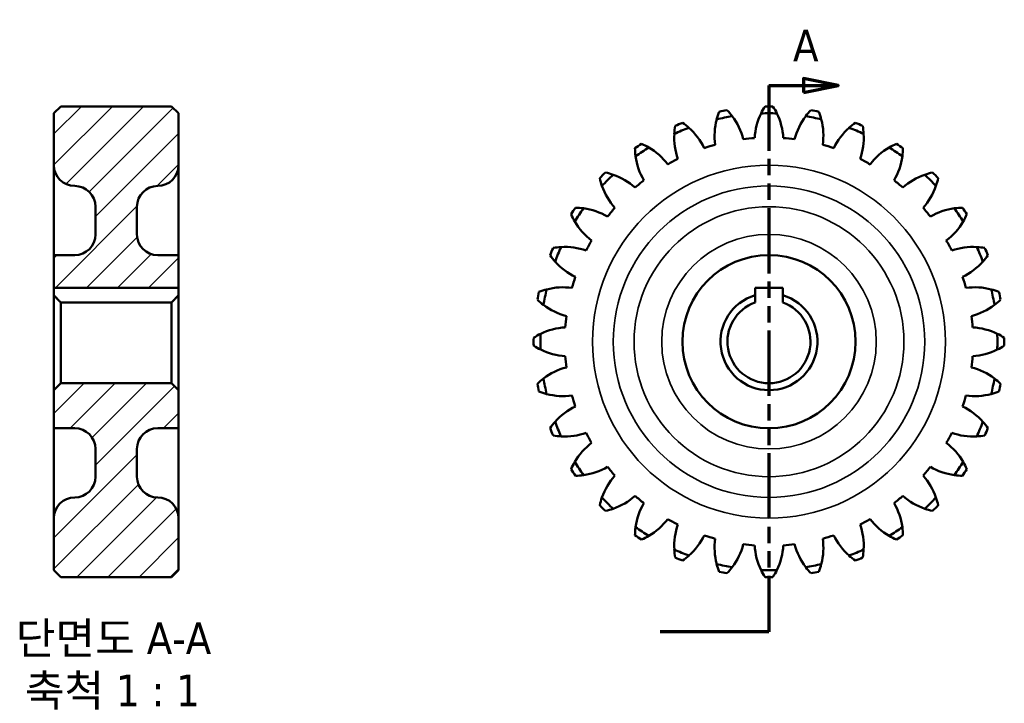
# Model space of a CAD drawing. Header units: millimetres. Extents: x 102 to 244, y 96 to 195.
import ezdxf

# ---------------------------------------------------------------- set-up
doc = ezdxf.new("R2010")
doc.units = ezdxf.units.MM
doc.linetypes.add('DOUBLE_DASH_CHAIN', pattern=[1.2403, 0.6614, -0.0827, 0.1654, -0.0827, 0.1654, -0.0827])
for name, color, linetype, lineweight in [('기호(ANSI)', 7, 'Continuous', 25), ('단면선(ANSI)', 7, 'DOUBLE_DASH_CHAIN', 70), ('외형선(ANSI)', 7, 'Continuous', 50), ('좁은 외형선(ANSI)', 7, 'Continuous', 35), ('해치 (ANSI)', 7, 'Continuous', 18)]:
    doc.layers.add(name, color=color, linetype=linetype, lineweight=lineweight)
doc.styles.add('레이블 텍스트 (ANSI)', font='tahoma.ttf')

# ---------------------------------------------------------------- blocks, each defined once
blk = doc.blocks.new('2dTransSection0')
at = {"layer": '단면선(ANSI)', "linetype": 'Continuous'}
for p, q in [((220, 185.52), (215, 186.52)), ((215, 186.52), (215, 184.52)), ((210, 185.52), (210, 177.41)), ((210, 185.52), (215, 185.52)), ((215, 185.52), (220, 185.52)), ((215, 184.52), (220, 185.52)), ((210, 114.69), (210, 106.58)), ((210, 106.58), (194.3, 106.58))]:
    blk.add_line(p, q, dxfattribs=at)
at = {"layer": '단면선(ANSI)', "linetype": 'DOUBLE_DASH_CHAIN', "ltscale": 14.277045}
blk.add_line((210, 185.52), (210, 106.58), dxfattribs=at)
at = {"layer": '단면선(ANSI)', "linetype": 'DOUBLE_DASH_CHAIN', "ltscale": 4.982797}
blk.add_line((210, 106.58), (194.3, 106.58), dxfattribs=at)
at = {"layer": '단면선(ANSI)', "linetype": 'Continuous', "flags": 128}
blk.add_lwpolyline([(215, 184.52), (220, 185.52), (215, 186.52), (215, 184.52)], dxfattribs=at)
at = {"layer": '단면선(ANSI)'}
blk.add_solid([(215, 184.52), (220, 185.52), (215, 186.52), (215, 184.52)], dxfattribs=at)
at = {"layer": '단면선(ANSI)', "insert": (213.47, 189.02), "char_height": 4.57, "attachment_point": 7, "style": '레이블 텍스트 (ANSI)'}
blk.add_mtext('A', dxfattribs=at)

msp = doc.modelspace()

# ---------------------------------------------------------------- hatches: boundary and pattern name
at = {"layer": '해치 (ANSI)'}
h = msp.add_hatch(dxfattribs=at)
h.set_pattern_fill('ANSI31', color=256, scale=25.4, style=0)
h.set_pattern_definition([(45, (0, 0), (-2.245064, 2.245064), [])])
edge = h.paths.add_edge_path()
edge.add_ellipse((121.69, 123), major_axis=(3, 0), ratio=1, start_angle=0, end_angle=90)
edge.add_ellipse((121.69, 129), major_axis=(0, -3), ratio=1, start_angle=270, end_angle=360, ccw=False)
edge.add_line((118.69, 129), (118.69, 133))
edge.add_ellipse((121.69, 133), major_axis=(-3, 0), ratio=1, start_angle=270, end_angle=360, ccw=False)
edge.add_line((121.69, 136), (124.69, 136))
edge.add_line((124.69, 136), (124.69, 141.5))
edge.add_line((124.69, 141.5), (123.69, 142.5))
edge.add_line((123.69, 142.5), (107.69, 142.5))
edge.add_line((107.69, 142.5), (106.69, 141.5))
edge.add_line((106.69, 141.5), (106.69, 136))
edge.add_line((106.69, 136), (109.69, 136))
edge.add_ellipse((109.69, 133), major_axis=(0, 3), ratio=1, start_angle=270, end_angle=360, ccw=False)
edge.add_line((112.69, 133), (112.69, 129))
edge.add_ellipse((109.69, 129), major_axis=(3, 0), ratio=1, start_angle=270, end_angle=360, ccw=False)
edge.add_ellipse((109.69, 123), major_axis=(0, 3), ratio=1, start_angle=0, end_angle=90)
edge.add_line((106.69, 123), (106.69, 115.5))
edge.add_line((106.69, 115.5), (107.69, 114.5))
edge.add_line((107.69, 114.5), (123.69, 114.5))
edge.add_line((123.69, 114.5), (124.69, 115.5))
edge.add_line((124.69, 115.5), (124.69, 123))
edge = h.paths.add_edge_path()
edge.add_line((106.69, 156.3), (124.69, 156.3))
edge.add_line((124.69, 156.3), (124.69, 161))
edge.add_line((124.69, 161), (121.69, 161))
edge.add_ellipse((121.69, 164), major_axis=(0, -3), ratio=1, start_angle=270, end_angle=360, ccw=False)
edge.add_line((118.69, 164), (118.69, 168))
edge.add_ellipse((121.69, 168), major_axis=(-3, 0), ratio=1, start_angle=270, end_angle=360, ccw=False)
edge.add_ellipse((121.69, 174), major_axis=(0, -3), ratio=1, start_angle=0, end_angle=90)
edge.add_line((124.69, 174), (124.69, 181.5))
edge.add_line((124.69, 181.5), (123.69, 182.5))
edge.add_line((123.69, 182.5), (107.69, 182.5))
edge.add_line((107.69, 182.5), (106.69, 181.5))
edge.add_line((106.69, 181.5), (106.69, 174))
edge.add_ellipse((109.69, 174), major_axis=(-3, 0), ratio=1, start_angle=0, end_angle=90)
edge.add_ellipse((109.69, 168), major_axis=(0, 3), ratio=1, start_angle=270, end_angle=360, ccw=False)
edge.add_line((112.69, 168), (112.69, 164))
edge.add_ellipse((109.69, 164), major_axis=(3, 0), ratio=1, start_angle=270, end_angle=360, ccw=False)
edge.add_line((109.69, 161), (106.69, 161))
edge.add_line((106.69, 161), (106.69, 156.3))

# ---------------------------------------------------------------- linework, layer by layer
at = {"layer": '외형선(ANSI)'}
for p, q in [((107.69, 182.5), (106.69, 181.5)), ((123.69, 182.5), (107.69, 182.5)), ((124.69, 181.5), (123.69, 182.5)), ((106.69, 181.5), (106.69, 174)), ((124.69, 174), (124.69, 181.5)), ((106.69, 174), (106.69, 161)), ((124.69, 161), (124.69, 174)), ((112.69, 168), (112.69, 164)), ((118.69, 164), (118.69, 168)), ((109.69, 161), (106.69, 161)), ((106.69, 161), (106.69, 156.3)), ((124.69, 161), (121.69, 161)), ((124.69, 156.3), (124.69, 161)), ((106.69, 156.3), (124.69, 156.3)), ((106.69, 155.21), (106.69, 156.3)), ((106.69, 155.21), (106.69, 141.5)), ((124.69, 156.3), (124.69, 155.21)), ((124.69, 141.5), (124.69, 155.21)), ((208, 155.21), (208, 156.3)), ((208, 156.3), (212, 156.3)), ((212, 156.3), (212, 155.21)), ((107.69, 142.5), (107.69, 154.16)), ((123.69, 154.16), (107.69, 154.16)), ((123.69, 154.16), (123.69, 142.5)), ((107.69, 142.5), (106.69, 141.5)), ((123.69, 142.5), (107.69, 142.5)), ((124.69, 141.5), (123.69, 142.5)), ((106.69, 141.5), (106.69, 136)), ((124.69, 136), (124.69, 141.5)), ((106.69, 136), (109.69, 136)), ((106.69, 136), (106.69, 123)), ((121.69, 136), (124.69, 136)), ((124.69, 123), (124.69, 136)), ((112.69, 133), (112.69, 129)), ((118.69, 129), (118.69, 133)), ((106.69, 123), (106.69, 115.5)), ((124.69, 115.5), (124.69, 123)), ((106.69, 115.5), (107.69, 114.5)), ((123.69, 114.5), (124.69, 115.5)), ((107.69, 114.5), (123.69, 114.5))]:
    msp.add_line(p, q, dxfattribs=at)
msp.add_circle((210, 148.5), 12.5, dxfattribs=at)
for centre, radius, start, end in [((210, 148.5), 34, 89.0394, 90.9606), ((210, 148.5), 33, 99.259, 103.241), ((210, 148.5), 34, 100.2894, 102.2106), ((197.31, 175.46), 9.27, 14.4068, 37.2344), ((217.19, 177.42), 9.27, 154.0156, 176.8432), ((210, 148.5), 33, 88.009, 91.991), ((202.81, 177.42), 9.27, 3.1568, 25.9844), ((222.69, 175.46), 9.27, 142.7656, 165.5932), ((210, 148.5), 33, 76.759, 80.741), ((210, 148.5), 34, 77.7894, 79.7106), ((210, 148.5), 33, 110.509, 114.491), ((210, 148.5), 34, 111.5394, 113.4606), ((192.29, 172.46), 9.27, 25.6568, 48.4844), ((211.41, 178.26), 9.27, 165.2656, 188.0932), ((208.59, 178.26), 9.27, 351.9068, 14.7344), ((227.71, 172.46), 9.27, 131.5156, 154.3432), ((210, 148.5), 33, 65.509, 69.491), ((210, 148.5), 34, 66.5394, 68.4606), ((205.58, 177.97), 9.27, 176.5156, 199.3432), ((210, 148.5), 29.5, 94.0237, 97.2263), ((210, 148.5), 29.5, 82.7737, 85.9763), ((214.42, 177.97), 9.27, 340.6568, 3.4844), ((210, 148.5), 34, 122.7894, 124.7106), ((210, 148.5), 33, 121.759, 125.741), ((187.96, 168.55), 9.27, 36.9068, 59.7344), ((210, 148.5), 29.5, 105.2737, 108.4763), ((210, 148.5), 29.5, 71.5237, 74.7263), ((232.04, 168.55), 9.27, 120.2656, 143.0932), ((210, 148.5), 33, 54.259, 58.241), ((210, 148.5), 34, 55.2894, 57.2106), ((199.91, 176.54), 9.27, 187.7656, 210.5932), ((220.09, 176.54), 9.27, 329.4068, 352.2344), ((109.69, 174), 3, 180, 270), ((121.69, 174), 3, 270, 0), ((210, 148.5), 29.5, 116.5237, 119.7263), ((210, 148.5), 29.5, 60.2737, 63.4763), ((210, 148.5), 34, 134.0394, 135.9606), ((210, 148.5), 33, 133.009, 136.991), ((184.47, 163.86), 9.27, 48.1568, 70.9844), ((235.53, 163.86), 9.27, 109.0156, 131.8432), ((210, 148.5), 33, 43.009, 46.991), ((210, 148.5), 34, 44.0394, 45.9606), ((109.69, 168), 3, 0, 90), ((121.69, 168), 3, 90, 180), ((194.64, 174.03), 9.27, 199.0156, 221.8432), ((210, 148.5), 29.5, 127.7737, 130.9763), ((210, 148.5), 29.5, 49.0237, 52.2263), ((225.36, 174.03), 9.27, 318.1568, 340.9844), ((210, 148.5), 34, 145.2894, 147.2106), ((210, 148.5), 34, 32.7894, 34.7106), ((210, 148.5), 33, 144.259, 148.241), ((181.96, 158.59), 9.27, 59.4068, 82.2344), ((210, 148.5), 29.5, 139.0237, 142.2263), ((210, 148.5), 29.5, 37.7737, 40.9763), ((238.04, 158.59), 9.27, 97.7656, 120.5932), ((210, 148.5), 33, 31.759, 35.741), ((189.95, 170.54), 9.27, 210.2656, 233.0932), ((230.05, 170.54), 9.27, 306.9068, 329.7344), ((109.69, 164), 3, 270, 0), ((121.69, 164), 3, 180, 270), ((210, 148.5), 33, 155.509, 159.491), ((180.53, 152.92), 9.27, 70.6568, 93.4844), ((210, 148.5), 29.5, 150.2737, 153.4763), ((210, 148.5), 29.5, 26.5237, 29.7263), ((239.47, 152.92), 9.27, 86.5156, 109.3432), ((210, 148.5), 33, 20.509, 24.491), ((210, 148.5), 34, 156.5394, 158.4606), ((210, 148.5), 34, 21.5394, 23.4606), ((186.04, 166.21), 9.27, 221.5156, 244.3432), ((233.96, 166.21), 9.27, 295.6568, 318.4844), ((210, 148.5), 29.5, 161.5237, 164.7263), ((210, 148.5), 29.5, 15.2737, 18.4763), ((210, 148.5), 34, 167.7894, 169.7106), ((210, 148.5), 33, 166.759, 170.741), ((180.24, 147.09), 9.27, 81.9068, 104.7344), ((210, 148.5), 7, 106.6015, 73.3985), ((239.76, 147.09), 9.27, 75.2656, 98.0932), ((210, 148.5), 33, 9.259, 13.241), ((210, 148.5), 34, 10.2894, 12.2106), ((183.04, 161.19), 9.27, 232.7656, 255.5932), ((210, 148.5), 6, 109.4712, 70.5288), ((236.96, 161.19), 9.27, 284.4068, 307.2344), ((210, 148.5), 29.5, 172.7737, 175.9763), ((210, 148.5), 29.5, 4.0237, 7.2263), ((210, 148.5), 33, 178.009, 181.991), ((181.08, 141.31), 9.27, 93.1568, 115.9844), ((238.92, 141.31), 9.27, 64.0156, 86.8432), ((210, 148.5), 33, 358.009, 1.991), ((210, 148.5), 34, 179.0394, 180.9606), ((210, 148.5), 34, 359.0394, 0.9606), ((181.08, 155.69), 9.27, 244.0156, 266.8432), ((238.92, 155.69), 9.27, 273.1568, 295.9844), ((210, 148.5), 29.5, 184.0237, 187.2263), ((210, 148.5), 29.5, 352.7737, 355.9763), ((183.04, 135.81), 9.27, 104.4068, 127.2344), ((236.96, 135.81), 9.27, 52.7656, 75.5932), ((210, 148.5), 34, 190.2894, 192.2106), ((210, 148.5), 33, 189.259, 193.241), ((210, 148.5), 33, 346.759, 350.741), ((210, 148.5), 34, 347.7894, 349.7106), ((180.24, 149.91), 9.27, 255.2656, 278.0932), ((239.76, 149.91), 9.27, 261.9068, 284.7344), ((210, 148.5), 29.5, 195.2737, 198.4763), ((210, 148.5), 29.5, 341.5237, 344.7263), ((186.04, 130.79), 9.27, 115.6568, 138.4844), ((233.96, 130.79), 9.27, 41.5156, 64.3432), ((210, 148.5), 33, 200.509, 204.491), ((210, 148.5), 33, 335.509, 339.491), ((109.69, 133), 3, 0, 90), ((121.69, 133), 3, 90, 180), ((210, 148.5), 34, 201.5394, 203.4606), ((180.53, 144.08), 9.27, 266.5156, 289.3432), ((210, 148.5), 29.5, 206.5237, 209.7263), ((210, 148.5), 29.5, 330.2737, 333.4763), ((239.47, 144.08), 9.27, 250.6568, 273.4844), ((210, 148.5), 34, 336.5394, 338.4606), ((189.95, 126.46), 9.27, 126.9068, 149.7344), ((230.05, 126.46), 9.27, 30.2656, 53.0932), ((210, 148.5), 33, 211.759, 215.741), ((210, 148.5), 33, 324.259, 328.241), ((210, 148.5), 34, 212.7894, 214.7106), ((181.96, 138.41), 9.27, 277.7656, 300.5932), ((210, 148.5), 29.5, 217.7737, 220.9763), ((210, 148.5), 29.5, 319.0237, 322.2263), ((238.04, 138.41), 9.27, 239.4068, 262.2344), ((210, 148.5), 34, 325.2894, 327.2106), ((109.69, 129), 3, 270, 0), ((121.69, 129), 3, 180, 270), ((194.64, 122.97), 9.27, 138.1568, 160.9844), ((225.36, 122.97), 9.27, 19.0156, 41.8432), ((109.69, 123), 3, 90, 180), ((121.69, 123), 3, 0, 90), ((210, 148.5), 33, 223.009, 226.991), ((184.47, 133.14), 9.27, 289.0156, 311.8432), ((210, 148.5), 29.5, 229.0237, 232.2263), ((210, 148.5), 29.5, 307.7737, 310.9763), ((235.53, 133.14), 9.27, 228.1568, 250.9844), ((210, 148.5), 33, 313.009, 316.991), ((210, 148.5), 34, 224.0394, 225.9606), ((199.91, 120.46), 9.27, 149.4068, 172.2344), ((220.09, 120.46), 9.27, 7.7656, 30.5932), ((210, 148.5), 34, 314.0394, 315.9606), ((187.96, 128.45), 9.27, 300.2656, 323.0932), ((210, 148.5), 29.5, 240.2737, 243.4763), ((210, 148.5), 29.5, 296.5237, 299.7263), ((232.04, 128.45), 9.27, 216.9068, 239.7344), ((210, 148.5), 33, 234.259, 238.241), ((205.58, 119.03), 9.27, 160.6568, 183.4844), ((214.42, 119.03), 9.27, 356.5156, 19.3432), ((210, 148.5), 33, 301.759, 305.741), ((210, 148.5), 34, 235.2894, 237.2106), ((192.29, 124.54), 9.27, 311.5156, 334.3432), ((210, 148.5), 29.5, 251.5237, 254.7263), ((211.41, 118.74), 9.27, 171.9068, 194.7344), ((208.59, 118.74), 9.27, 345.2656, 8.0932), ((210, 148.5), 29.5, 285.2737, 288.4763), ((227.71, 124.54), 9.27, 205.6568, 228.4844), ((210, 148.5), 34, 302.7894, 304.7106), ((210, 148.5), 33, 245.509, 249.491), ((197.31, 121.54), 9.27, 322.7656, 345.5932), ((210, 148.5), 29.5, 262.7737, 265.9763), ((217.19, 119.58), 9.27, 183.1568, 205.9844), ((202.81, 119.58), 9.27, 334.0156, 356.8432), ((210, 148.5), 29.5, 274.0237, 277.2263), ((222.69, 121.54), 9.27, 194.4068, 217.2344), ((210, 148.5), 33, 290.509, 294.491), ((210, 148.5), 34, 246.5394, 248.4606), ((210, 148.5), 34, 291.5394, 293.4606), ((210, 148.5), 33, 256.759, 260.741), ((210, 148.5), 34, 257.7894, 259.7106), ((210, 148.5), 33, 268.009, 271.991), ((210, 148.5), 33, 279.259, 283.241), ((210, 148.5), 34, 280.2894, 282.2106), ((210, 148.5), 34, 269.0394, 270.9606)]:
    msp.add_arc(centre, radius, start, end, dxfattribs=at)
for points in [[(208.85, 181.48), (209.02, 181.83), (209.22, 182.17), (209.43, 182.5)], [(210.57, 182.5), (210.78, 182.17), (210.98, 181.83), (211.15, 181.48)], [(202.44, 180.62), (202.54, 181), (202.66, 181.37), (202.81, 181.73)], [(203.93, 181.95), (204.2, 181.67), (204.46, 181.38), (204.69, 181.07)], [(215.31, 181.07), (215.54, 181.38), (215.8, 181.67), (216.07, 181.95)], [(217.19, 181.73), (217.34, 181.37), (217.46, 181), (217.56, 180.62)], [(196.32, 178.53), (196.34, 178.92), (196.39, 179.3), (196.46, 179.69)], [(197.52, 180.13), (197.84, 179.9), (198.15, 179.66), (198.44, 179.41)], [(221.56, 179.41), (221.85, 179.66), (222.16, 179.9), (222.48, 180.13)], [(223.54, 179.69), (223.61, 179.3), (223.66, 178.92), (223.68, 178.53)], [(190.72, 175.28), (190.67, 175.67), (190.64, 176.06), (190.64, 176.45)], [(191.59, 177.08), (191.95, 176.93), (192.3, 176.75), (192.63, 176.56)], [(227.37, 176.56), (227.7, 176.75), (228.05, 176.93), (228.41, 177.08)], [(229.36, 176.45), (229.36, 176.06), (229.33, 175.67), (229.28, 175.28)], [(185.87, 171.01), (185.74, 171.37), (185.64, 171.75), (185.56, 172.14)], [(186.36, 172.94), (186.75, 172.86), (187.13, 172.76), (187.49, 172.63)], [(232.51, 172.63), (232.87, 172.76), (233.25, 172.86), (233.64, 172.94)], [(234.44, 172.14), (234.36, 171.75), (234.26, 171.37), (234.13, 171.01)], [(182.05, 167.86), (182.44, 167.86), (182.83, 167.83), (183.22, 167.78)], [(236.78, 167.78), (237.17, 167.83), (237.56, 167.86), (237.95, 167.86)], [(181.94, 165.87), (181.75, 166.2), (181.57, 166.55), (181.42, 166.91)], [(238.58, 166.91), (238.43, 166.55), (238.25, 166.2), (238.06, 165.87)], [(178.81, 162.04), (179.2, 162.11), (179.58, 162.16), (179.97, 162.18)], [(240.03, 162.18), (240.42, 162.16), (240.8, 162.11), (241.19, 162.04)], [(179.09, 160.06), (178.84, 160.35), (178.6, 160.66), (178.37, 160.98)], [(241.63, 160.98), (241.4, 160.66), (241.16, 160.35), (240.91, 160.06)], [(176.77, 155.69), (177.13, 155.84), (177.5, 155.96), (177.88, 156.06)], [(242.12, 156.06), (242.5, 155.96), (242.87, 155.84), (243.23, 155.69)], [(177.43, 153.81), (177.12, 154.04), (176.83, 154.3), (176.55, 154.57)], [(243.45, 154.57), (243.17, 154.3), (242.88, 154.04), (242.57, 153.81)], [(176, 149.07), (176.33, 149.28), (176.67, 149.48), (177.02, 149.65)], [(242.98, 149.65), (243.33, 149.48), (243.67, 149.28), (244, 149.07)], [(177.02, 147.35), (176.67, 147.52), (176.33, 147.72), (176, 147.93)], [(244, 147.93), (243.67, 147.72), (243.33, 147.52), (242.98, 147.35)], [(176.55, 142.43), (176.83, 142.7), (177.12, 142.96), (177.43, 143.19)], [(242.57, 143.19), (242.88, 142.96), (243.17, 142.7), (243.45, 142.43)], [(177.88, 140.94), (177.5, 141.04), (177.13, 141.16), (176.77, 141.31)], [(243.23, 141.31), (242.87, 141.16), (242.5, 141.04), (242.12, 140.94)], [(178.37, 136.02), (178.6, 136.34), (178.84, 136.65), (179.09, 136.94)], [(240.91, 136.94), (241.16, 136.65), (241.4, 136.34), (241.63, 136.02)], [(179.97, 134.82), (179.58, 134.84), (179.2, 134.89), (178.81, 134.96)], [(241.19, 134.96), (240.8, 134.89), (240.42, 134.84), (240.03, 134.82)], [(181.42, 130.09), (181.57, 130.45), (181.75, 130.8), (181.94, 131.13)], [(238.06, 131.13), (238.25, 130.8), (238.43, 130.45), (238.58, 130.09)], [(183.22, 129.22), (182.83, 129.17), (182.44, 129.14), (182.05, 129.14)], [(237.95, 129.14), (237.56, 129.14), (237.17, 129.17), (236.78, 129.22)], [(185.56, 124.86), (185.64, 125.25), (185.74, 125.63), (185.87, 125.99)], [(234.13, 125.99), (234.26, 125.63), (234.36, 125.25), (234.44, 124.86)], [(187.49, 124.37), (187.13, 124.24), (186.75, 124.14), (186.36, 124.06)], [(233.64, 124.06), (233.25, 124.14), (232.87, 124.24), (232.51, 124.37)], [(190.64, 120.55), (190.64, 120.94), (190.67, 121.33), (190.72, 121.72)], [(229.28, 121.72), (229.33, 121.33), (229.36, 120.94), (229.36, 120.55)], [(192.63, 120.44), (192.3, 120.25), (191.95, 120.07), (191.59, 119.92)], [(228.41, 119.92), (228.05, 120.07), (227.7, 120.25), (227.37, 120.44)], [(196.46, 117.31), (196.39, 117.7), (196.34, 118.08), (196.32, 118.47)], [(223.68, 118.47), (223.66, 118.08), (223.61, 117.7), (223.54, 117.31)], [(198.44, 117.59), (198.15, 117.34), (197.84, 117.1), (197.52, 116.87)], [(222.48, 116.87), (222.16, 117.1), (221.85, 117.34), (221.56, 117.59)], [(202.81, 115.27), (202.66, 115.63), (202.54, 116), (202.44, 116.38)], [(204.69, 115.93), (204.46, 115.62), (204.2, 115.33), (203.93, 115.05)], [(209.43, 114.5), (209.22, 114.83), (209.02, 115.17), (208.85, 115.52)], [(211.15, 115.52), (210.98, 115.17), (210.78, 114.83), (210.57, 114.5)], [(216.07, 115.05), (215.8, 115.33), (215.54, 115.62), (215.31, 115.93)], [(217.56, 116.38), (217.46, 116), (217.34, 115.63), (217.19, 115.27)]]:
    msp.add_open_spline(points, degree=3, dxfattribs=at)
for points, weights in [([(107.69, 154.16), (107.23, 154.64), (106.69, 155.21)], [1.125, 1.06414587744, 1]), ([(124.69, 155.21), (124.14, 154.64), (123.69, 154.16)], [1, 1.06414587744, 1.125]), ([(208, 154.16), (208, 154.64), (208, 155.21)], [1.125, 1.06414587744, 1]), ([(212, 155.21), (212, 154.64), (212, 154.16)], [1, 1.06414587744, 1.125])]:
    msp.add_rational_spline(points, weights, degree=2, dxfattribs=at)
at = {"layer": '좁은 외형선(ANSI)'}
for radius in [25.5, 22.5, 19.5, 15.5]:
    msp.add_circle((210, 148.5), radius, dxfattribs=at)

# ---------------------------------------------------------------- block references
at = {"layer": '단면선(ANSI)'}
msp.add_blockref('2dTransSection0', (0, 0), dxfattribs=at)

# ---------------------------------------------------------------- texts
at = {"layer": '기호(ANSI)', "char_height": 4.572, "attachment_point": 7, "style": '레이블 텍스트 (ANSI)'}
for s, insert in [('단면도 A-A', (101.17, 103.01)), ('축척 1 : 1', (102.48, 95.33))]:
    msp.add_mtext(s, dxfattribs=dict(at, insert=insert))

doc.saveas('drawing.dxf')
